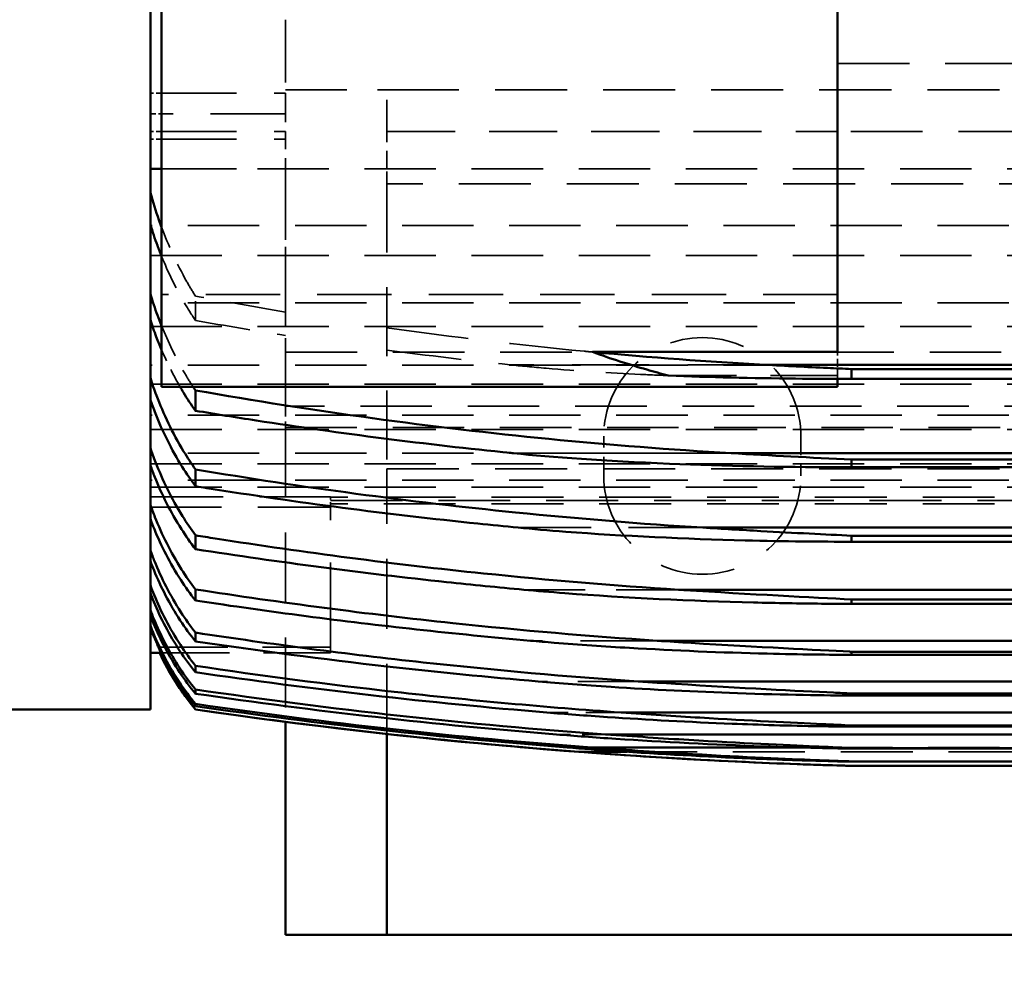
# Model space of a CAD drawing. Header units: millimetres. Extents: x -34725 to 178350, y -13707 to 126150.
# Tile 76 of 256: x -15941 to -15766, y 19135 to 19302. Entities that reach past the tile are written whole.
import ezdxf

# ---------------------------------------------------------------- set-up
doc = ezdxf.new("R2010")
doc.units = ezdxf.units.MM
doc.linetypes.add('DASHED', pattern=[0.75, 0.5, -0.25])
doc.layers.get('Defpoints').update_dxf_attribs({"linetype": 'CONTINUOUS'})
for name, color, linetype, lineweight in [('AM_0', 7, 'CONTINUOUS', 50), ('P-AM_5', 3, 'CONTINUOUS', 25), ('Sichtbar (ISO)', 7, 'CONTINUOUS', 50), ('Verdeckt (ISO)', 7, 'DASHED', 35)]:
    doc.layers.add(name, color=color, linetype=linetype, lineweight=lineweight)
doc.styles.get("Standard").update_dxf_attribs({"font": 'isocp.shx'})
doc.dimstyles.new('AM_ISO$0', dxfattribs={"dimtxt": 3.5, "dimasz": 2.5, "dimexe": 2, "dimexo": 1, "dimgap": 0.6, "dimtad": 1, "dimdsep": 46, "dimtxsty": 'Standard', "dimcen": 0, "dimclrd": 256, "dimclre": 256, "dimclrt": 2, "dimadec": 0, "dimazin": 2, "dimtp": 0.1, "dimtm": 0.1, "dimtfac": 0.71, "dimtmove": 0, "dimatfit": 3, "dimfxl": 1, "dimtfill": 1, "dimtfillclr": 256, "dimlwd": -1, "dimlwe": -1, "dimarcsym": 0})

# ---------------------------------------------------------------- blocks, each defined once
blk = doc.blocks.new('*D199')
at = {"layer": 'Defpoints', "color": 0, "transparency": 16777216}
for p in [(-16746.14, 19530), (-16525.27, 19530), (-15192.32, 17000)]:
    blk.add_point(p, dxfattribs=at)
at = {"layer": 'P-AM_5', "transparency": 16777216}
for p, q in [((-16550.27, 19530), (-16796.14, 19530)), ((-16746.14, 17062.5), (-16746.14, 19467.5)), ((-15217.32, 17000), (-16796.14, 17000))]:
    blk.add_line(p, q, dxfattribs=at)
for points in [[(-16756.55, 19467.5), (-16735.72, 19467.5), (-16746.14, 19530)], [(-16756.55, 17062.5), (-16735.72, 17062.5), (-16746.14, 17000)]]:
    blk.add_solid(points, dxfattribs=at)
at = {"layer": 'P-AM_5', "color": 2, "transparency": 16777216, "insert": (-16854.89, 18265), "char_height": 87.5, "attachment_point": 5, "rotation": 90, "bg_fill": 3, "box_fill_scale": 1.1, "bg_fill_color": 256, "bg_fill_true_color": 13158600, "bg_fill_transparency": 0}
blk.add_mtext('2530', dxfattribs=at)
blk = doc.blocks.new('A$C5cacc3fa')
at = {"layer": 'Sichtbar (ISO)'}
for p, q in [((-733.33, -1978.79), (-458.33, -1978.79)), ((-458.33, -1978.79), (-440.33, -1978.79)), ((-458.33, -1978.79), (-458.33, -2014.45)), ((-440.33, -2016.6), (-440.33, -1978.79)), ((-1315.83, -2008.79), (-540.83, -2008.79)), ((-1315.83, -2009.56), (-540.83, -2009.56)), ((-540.83, -2009.58), (-1315.83, -2009.58)), ((-540.83, -2009.56), (-540.83, -2009.58)), ((-1315.83, -2011.87), (-540.83, -2011.87)), ((-540.83, -2011.87), (-540.83, -2011.96)), ((-500.99, -2011.29), (-492.39, -2011.29)), ((-540.83, -2011.96), (-1315.83, -2011.96)), ((-531.21, -2012.06), (-494.66, -2012.06)), ((-1359.5, -2014.37), (-497.16, -2014.37)), ((-1315.83, -2015.76), (-540.83, -2015.76)), ((-540.83, -2015.95), (-1315.83, -2015.95)), ((-540.83, -2015.76), (-540.83, -2015.95)), ((-1356.75, -2018.26), (-499.91, -2018.26)), ((-424.33, -2018.79), (-424.33, -2018.8)), ((-416.33, -2718.79), (-416.33, -2018.79)), ((-416.33, -2018.79), (-56.33, -2018.79)), ((-424.33, -2019.4), (-424.33, -2019.78)), ((-1315.83, -2021.28), (-540.83, -2021.28)), ((-540.83, -2021.62), (-1315.83, -2021.62)), ((-540.83, -2021.28), (-540.83, -2021.62)), ((-424.33, -2021.6), (-424.33, -2022.35)), ((-1353.71, -2023.78), (-502.95, -2023.78)), ((-424.33, -2025.41), (-424.33, -2026.55)), ((-1315.83, -2028.5), (-540.83, -2028.5)), ((-540.83, -2029.04), (-1315.83, -2029.04)), ((-540.83, -2028.5), (-540.83, -2029.04)), ((-416.33, -2028.84), (-418.26, -2028.84)), ((-1348.01, -2031), (-506.32, -2031)), ((-424.33, -2030.89), (-424.33, -2032.44)), ((-1315.83, -2037.55), (-540.83, -2037.55)), ((-540.83, -2037.55), (-540.83, -2038.33)), ((-540.83, -2038.33), (-1315.83, -2038.33)), ((-424.33, -2038.13), (-424.33, -2040.12)), ((-1342.35, -2040.05), (-510.12, -2040.05)), ((-1315.83, -2048.57), (-540.83, -2048.57)), ((-540.83, -2048.57), (-540.83, -2049.63)), ((-424.33, -2047.25), (-424.33, -2049.71)), ((-540.83, -2049.63), (-1315.83, -2049.63)), ((-1342.23, -2051.07), (-514.43, -2051.07)), ((-424.33, -2058.4), (-424.33, -2061.4)), ((-1315.83, -2061.78), (-540.83, -2061.78)), ((-540.83, -2061.78), (-540.83, -2063.16)), ((-1337.23, -2064.28), (-519.43, -2064.28)), ((-540.83, -2063.16), (-1315.83, -2063.16)), ((-424.33, -2071.82), (-424.33, -2075.43)), ((-538.33, -2076.05), (-418.33, -2076.05)), ((-538.33, -2077.47), (-538.33, -2076.05)), ((-418.33, -2160.9), (-418.33, -2076.05)), ((-1315.83, -2077.47), (-540.83, -2077.47)), ((-540.83, -2077.47), (-540.83, -2079.21)), ((-1331.25, -2079.97), (-525.41, -2079.97)), ((-540.83, -2079.21), (-1315.83, -2079.21)), ((-538.33, -2154.71), (-538.33, -2082.24)), ((-538.33, -2082.24), (-494.82, -2082.24)), ((-416.33, -2114.73), (-418.33, -2114.73))]:
    blk.add_line(p, q, dxfattribs=at)
for centre, radius, start, end in [((-567.96, -3008.42), 1000, 81.74227, 88.4456), ((-463.09, -2050.38), 50, 25.5159, 39.1802)]:
    blk.add_arc(centre, radius, start, end, dxfattribs=at)
for centre, major_axis, ratio, start_param, end_param in [((-567.85, -2980.53), (982.95, -4.2), 0.98801, 1.428484, 1.50049), ((-567.95, -3008.13), (999.71, 0), 0.999383, 1.42663, 1.49306), ((-566.75, -2932.56), (952.45, -17.64), 0.966525, 1.438629, 1.51558), ((-567.72, -2989.47), (987.33, -12.82), 0.990744, 1.437926, 1.503281), ((-565.09, -2934.59), (952.53, -39.52), 0.964607, 1.462593, 1.528506)]:
    blk.add_ellipse(centre, major_axis=major_axis, ratio=ratio, start_param=start_param, end_param=end_param, dxfattribs=at)
for points, knots in [([(-492.39, -2011.29), (-498.56, -2010.82), (-504.72, -2010.41), (-520.03, -2009.53), (-527.99, -2009.21), (-535.31, -2008.95), (-538.03, -2008.87), (-539.89, -2008.82), (-540.24, -2008.81), (-540.57, -2008.8), (-540.65, -2008.79), (-540.76, -2008.79), (-540.79, -2008.79), (-540.82, -2008.79), (-540.82, -2008.79), (-540.83, -2008.79), (-540.83, -2008.79), (-540.83, -2008.79)], [-0.8131856, -0.8131856, -0.8131856, -0.8131856, -0.585643, -0.585643, -0.2077845, -0.2077845, -0.0582473, -0.0582473, -0.0247831, -0.0247831, -0.01347, -0.01347, -0.0054986, -0.0054986, -0.0022065, -0.0022065, 0, 0, 0, 0]), ([(-540.83, -2009.56), (-540.81, -2009.56), (-540.8, -2009.56), (-540.52, -2009.56), (-540.05, -2009.56), (-538.51, -2009.59), (-537.46, -2009.62), (-533.02, -2009.73), (-527.99, -2009.89), (-515.01, -2010.44), (-506.7, -2010.9), (-495.98, -2011.63), (-493.04, -2011.84), (-490.32, -2012.06)], [-3.781794, -3.781794, -3.781794, -3.781794, -3.778231, -3.778231, -3.721451, -3.721451, -3.647566, -3.647566, -3.320888, -3.320888, -2.813591, -2.813591, -2.602755, -2.602755, -2.602755, -2.602755]), ([(-494.66, -2012.06), (-500.15, -2011.65), (-505.64, -2011.29), (-520.26, -2010.42), (-528.22, -2010.07), (-535.52, -2009.78), (-538.24, -2009.69), (-540.09, -2009.61), (-540.44, -2009.6), (-540.74, -2009.58), (-540.79, -2009.58), (-540.83, -2009.58)], [-0.8929389, -0.8929389, -0.8929389, -0.8929389, -0.6565785, -0.6565785, -0.2280702, -0.2280702, -0.0622992, -0.0622992, -0.0259458, -0.0259458, -0.0188229, -0.0188229, -0.0188229, -0.0188229]), ([(-540.83, -2011.87), (-540.83, -2011.87), (-540.82, -2011.87), (-538.54, -2011.87), (-531.85, -2012.01), (-516.51, -2012.56), (-507.24, -2013.04), (-495.14, -2013.85), (-491.63, -2014.11), (-488.44, -2014.37)], [-3.31597, -3.31597, -3.31597, -3.31597, -3.31558, -3.31558, -2.95644, -2.95644, -2.49906, -2.49906, -2.286109, -2.286109, -2.286109, -2.286109]), ([(-424.33, -2018.8), (-431.1, -2017.82), (-437.87, -2016.91), (-460.64, -2014.08), (-476.58, -2012.49), (-492.39, -2011.29)], [68.147789, 68.147789, 68.147789, 68.147789, 70.066255, 70.066255, 74.617194, 74.617194, 74.617194, 74.617194]), ([(-497.16, -2014.37), (-502.2, -2014.01), (-507.2, -2013.68), (-521.3, -2012.83), (-529.12, -2012.47), (-536.25, -2012.16), (-538.91, -2012.05), (-540.54, -2011.97), (-540.69, -2011.96), (-540.83, -2011.96)], [-0.807639, -0.807639, -0.807639, -0.807639, -0.6071291, -0.6071291, -0.2118324, -0.2118324, -0.0586045, -0.0586045, -0.0434831, -0.0434831, -0.0434831, -0.0434831]), ([(-540.83, -2015.76), (-538.05, -2015.76), (-532.55, -2015.85), (-524.52, -2016.09), (-522.02, -2016.18), (-512.11, -2016.57), (-504.53, -2016.98), (-493.55, -2017.72), (-489.96, -2017.99), (-486.74, -2018.26)], [-3.556237, -3.556237, -3.556237, -3.556237, -3.260222, -3.260222, -3.122069, -3.122069, -2.689072, -2.689072, -2.444863, -2.444863, -2.444863, -2.444863]), ([(-499.91, -2018.26), (-504.68, -2017.93), (-509.4, -2017.62), (-522.67, -2016.82), (-530.34, -2016.45), (-537.24, -2016.13), (-539.36, -2016.03), (-540.83, -2015.95)], [-0.8202257, -0.8202257, -0.8202257, -0.8202257, -0.611369, -0.611369, -0.2037868, -0.2037868, -0.0771429, -0.0771429, -0.0771429, -0.0771429]), ([(-424.33, -2026.55), (-436.13, -2024.79), (-447.91, -2023.25), (-473.15, -2020.42), (-486.59, -2019.2), (-499.91, -2018.26)], [63.228009, 63.228009, 63.228009, 63.228009, 66.550244, 66.550244, 70.375687, 70.375687, 70.375687, 70.375687]), ([(-417.97, -2028.84), (-418.98, -2026.74), (-420.17, -2024.62), (-422.4, -2021.29), (-423.35, -2020.01), (-424.33, -2018.8)], [24.339681, 24.339681, 24.339681, 24.339681, 25.007759, 25.007759, 25.44448, 25.44448, 25.44448, 25.44448]), ([(-424.33, -2019.4), (-423.35, -2020.62), (-422.4, -2021.89), (-420.07, -2025.37), (-418.81, -2027.64), (-417.76, -2029.88)], [-25.433476, -25.433476, -25.433476, -25.433476, -24.996442, -24.996442, -24.282173, -24.282173, -24.282173, -24.282173]), ([(-416.33, -2033.73), (-416.52, -2033.23), (-416.71, -2032.74), (-418.1, -2029.39), (-419.67, -2026.38), (-422.42, -2022.25), (-423.36, -2020.98), (-424.33, -2019.78)], [24.01349, 24.01349, 24.01349, 24.01349, 24.17036, 24.17036, 25.100459, 25.100459, 25.534628, 25.534628, 25.534628, 25.534628]), ([(-540.83, -2021.28), (-536.62, -2021.28), (-528.91, -2021.4), (-513.13, -2021.95), (-505.43, -2022.33), (-493.31, -2023.12), (-489, -2023.45), (-485.21, -2023.78)], [-2.4903827, -2.4903827, -2.4903827, -2.4903827, -2.2845317, -2.2845317, -2.1006378, -2.1006378, -1.9796294, -1.9796294, -1.9796294, -1.9796294]), ([(-502.95, -2023.78), (-505.18, -2023.63), (-507.4, -2023.48), (-521.2, -2022.6), (-531.47, -2022.09), (-538.57, -2021.74), (-539.74, -2021.68), (-540.83, -2021.62)], [-1.0166927, -1.0166927, -1.0166927, -1.0166927, -0.8948457, -0.8948457, -0.2460601, -0.2460601, -0.1451075, -0.1451075, -0.1451075, -0.1451075]), ([(-424.33, -2021.6), (-423.35, -2022.81), (-422.41, -2024.08), (-419.66, -2028.2), (-418.09, -2031.21), (-416.71, -2034.54), (-416.52, -2035.03), (-416.33, -2035.53)], [4.19468, 4.19468, 4.19468, 4.19468, 4.629785, 4.629785, 5.558487, 5.558487, 5.713517, 5.713517, 5.713517, 5.713517]), ([(-416.33, -2036.45), (-416.53, -2035.91), (-416.73, -2035.39), (-418.13, -2031.99), (-419.71, -2028.95), (-422.45, -2024.8), (-423.37, -2023.55), (-424.33, -2022.35)], [24.175425, 24.175425, 24.175425, 24.175425, 24.341959, 24.341959, 25.27934, 25.27934, 25.7086, 25.7086, 25.7086, 25.7086]), ([(-424.33, -2032.44), (-437.85, -2030.38), (-451.35, -2028.62), (-477.58, -2025.76), (-490.32, -2024.64), (-502.95, -2023.78)], [61.077662, 61.077662, 61.077662, 61.077662, 64.878046, 64.878046, 68.501278, 68.501278, 68.501278, 68.501278]), ([(-485.21, -2023.78), (-476.29, -2024.54), (-467.33, -2025.42), (-447.04, -2027.72), (-435.69, -2029.2), (-424.33, -2030.89)], [240.661234, 240.661234, 240.661234, 240.661234, 243.207295, 243.207295, 246.408875, 246.408875, 246.408875, 246.408875]), ([(-424.33, -2025.41), (-423.37, -2026.61), (-422.44, -2027.87), (-419.7, -2032.01), (-418.12, -2035.04), (-416.73, -2038.42), (-416.53, -2038.94), (-416.33, -2039.46)], [4.202621, 4.202621, 4.202621, 4.202621, 4.633443, 4.633443, 5.568515, 5.568515, 5.731973, 5.731973, 5.731973, 5.731973]), ([(-416.33, -2040.87), (-416.54, -2040.28), (-416.77, -2039.71), (-418.18, -2036.22), (-419.77, -2033.14), (-422.5, -2028.98), (-423.4, -2027.73), (-424.33, -2026.55)], [24.424899, 24.424899, 24.424899, 24.424899, 24.606284, 24.606284, 25.554669, 25.554669, 25.976418, 25.976418, 25.976418, 25.976418]), ([(-540.83, -2028.5), (-537.09, -2028.51), (-531.75, -2028.56), (-517.8, -2028.91), (-509.38, -2029.26), (-496.95, -2029.98), (-492.4, -2030.3), (-486.55, -2030.77), (-485.16, -2030.89), (-483.84, -2031)], [-2.448625, -2.448625, -2.448625, -2.448625, -2.2477175, -2.2477175, -1.9755447, -1.9755447, -1.822507, -1.822507, -1.7714612, -1.7714612, -1.7714612, -1.7714612]), ([(-506.32, -2031), (-508.35, -2030.87), (-510.36, -2030.74), (-524.24, -2029.87), (-534.74, -2029.36), (-540.59, -2029.06), (-540.71, -2029.05), (-540.83, -2029.04)], [-0.7771946, -0.7771946, -0.7771946, -0.7771946, -0.6967153, -0.6967153, -0.2151664, -0.2151664, -0.2049856, -0.2049856, -0.2049856, -0.2049856]), ([(-424.33, -2040.12), (-439.61, -2037.73), (-454.88, -2035.73), (-482.22, -2032.84), (-494.33, -2031.8), (-506.32, -2031)], [58.598682, 58.598682, 58.598682, 58.598682, 62.888272, 62.888272, 66.330033, 66.330033, 66.330033, 66.330033]), ([(-483.84, -2031), (-477.1, -2031.6), (-470.34, -2032.27), (-450.53, -2034.44), (-437.44, -2036.15), (-424.33, -2038.13)], [234.349877, 234.349877, 234.349877, 234.349877, 236.269992, 236.269992, 239.956343, 239.956343, 239.956343, 239.956343]), ([(-424.33, -2030.89), (-423.39, -2032.08), (-422.48, -2033.33), (-419.75, -2037.49), (-418.17, -2040.56), (-416.76, -2044.02), (-416.54, -2044.58), (-416.33, -2045.15)], [4.215343, 4.215343, 4.215343, 4.215343, 4.639276, 4.639276, 5.584479, 5.584479, 5.76154, 5.76154, 5.76154, 5.76154]), ([(-417.25, -2031.06), (-417.37, -2030.77), (-417.49, -2030.5), (-417.66, -2030.11), (-417.71, -2029.99), (-417.76, -2029.88)], [-1.3736159, -1.3736159, -1.3736159, -1.3736159, -1.2765584, -1.2765584, -1.2291091, -1.2291091, -1.2291091, -1.2291091]), ([(-416.33, -2033.36), (-416.53, -2032.82), (-416.74, -2032.28), (-417.05, -2031.52), (-417.15, -2031.29), (-417.25, -2031.06)], [24.8010136, 24.8010136, 24.8010136, 24.8010136, 24.9770296, 24.9770296, 25.0534009, 25.0534009, 25.0534009, 25.0534009]), ([(-416.33, -2047.06), (-416.57, -2046.41), (-416.81, -2045.77), (-418.26, -2042.16), (-419.85, -2039.02), (-422.56, -2034.83), (-423.43, -2033.61), (-424.33, -2032.44)], [24.778135, 24.778135, 24.778135, 24.778135, 24.980455, 24.980455, 25.943984, 25.943984, 26.355207, 26.355207, 26.355207, 26.355207]), ([(-540.83, -2037.55), (-539.18, -2037.55), (-537.38, -2037.56), (-531.58, -2037.61), (-527.49, -2037.68), (-512.49, -2038.06), (-500.75, -2038.61), (-487.29, -2039.64), (-484.86, -2039.85), (-482.65, -2040.05)], [-2.6298866, -2.6298866, -2.6298866, -2.6298866, -2.5574527, -2.5574527, -2.4053726, -2.4053726, -1.9959169, -1.9959169, -1.8966677, -1.8966677, -1.8966677, -1.8966677]), ([(-510.12, -2040.05), (-510.45, -2040.03), (-510.78, -2040.01), (-522.89, -2039.25), (-533.91, -2038.68), (-540.83, -2038.33)], [-0.8804271, -0.8804271, -0.8804271, -0.8804271, -0.8653265, -0.8653265, -0.3285633, -0.3285633, -0.3285633, -0.3285633]), ([(-424.33, -2038.13), (-423.42, -2039.31), (-422.54, -2040.53), (-419.83, -2044.72), (-418.24, -2047.84), (-416.8, -2051.41), (-416.56, -2052.04), (-416.33, -2052.68)], [4.233547, 4.233547, 4.233547, 4.233547, 4.647563, 4.647563, 5.607105, 5.607105, 5.803856, 5.803856, 5.803856, 5.803856]), ([(-424.33, -2049.71), (-425.51, -2049.52), (-426.68, -2049.33), (-443.78, -2046.64), (-459.69, -2044.57), (-487.11, -2041.75), (-498.67, -2040.79), (-510.12, -2040.05)], [55.80813, 55.80813, 55.80813, 55.80813, 56.138216, 56.138216, 60.601809, 60.601809, 63.885878, 63.885878, 63.885878, 63.885878]), ([(-482.65, -2040.05), (-478.08, -2040.47), (-473.5, -2040.92), (-454.12, -2042.99), (-439.23, -2044.93), (-424.33, -2047.25)], [226.971388, 226.971388, 226.971388, 226.971388, 228.269202, 228.269202, 232.453557, 232.453557, 232.453557, 232.453557]), ([(-416.33, -2055.14), (-416.59, -2054.39), (-416.87, -2053.66), (-418.36, -2049.89), (-419.96, -2046.68), (-422.65, -2042.44), (-423.47, -2041.26), (-424.33, -2040.12)], [25.261427, 25.261427, 25.261427, 25.261427, 25.492176, 25.492176, 26.475618, 26.475618, 26.872651, 26.872651, 26.872651, 26.872651]), ([(-540.83, -2048.57), (-535.53, -2048.57), (-528.98, -2048.63), (-511.35, -2049.07), (-500.31, -2049.57), (-486.95, -2050.58), (-484.14, -2050.83), (-481.64, -2051.07)], [-2.2547192, -2.2547192, -2.2547192, -2.2547192, -2.0500334, -2.0500334, -1.7423226, -1.7423226, -1.6481892, -1.6481892, -1.6481892, -1.6481892]), ([(-424.33, -2047.25), (-423.46, -2048.39), (-422.63, -2049.59), (-419.93, -2053.81), (-418.33, -2057.01), (-416.85, -2060.73), (-416.59, -2061.45), (-416.33, -2062.18)], [4.258321, 4.258321, 4.258321, 4.258321, 4.658724, 4.658724, 5.637488, 5.637488, 5.861464, 5.861464, 5.861464, 5.861464]), ([(-514.43, -2051.07), (-517.86, -2050.86), (-521.3, -2050.66), (-530.68, -2050.13), (-536.23, -2049.86), (-540.83, -2049.63)], [-0.7326563, -0.7326563, -0.7326563, -0.7326563, -0.5990465, -0.5990465, -0.3632956, -0.3632956, -0.3632956, -0.3632956]), ([(-416.33, -2065.26), (-416.63, -2064.38), (-416.94, -2063.51), (-418.48, -2059.55), (-420.09, -2056.23), (-422.76, -2051.95), (-423.53, -2050.81), (-424.33, -2049.71)], [25.917688, 25.917688, 25.917688, 25.917688, 26.186544, 26.186544, 27.195582, 27.195582, 27.57376, 27.57376, 27.57376, 27.57376]), ([(-424.33, -2061.4), (-443.31, -2058.21), (-462.32, -2055.66), (-492.32, -2052.65), (-503.43, -2051.75), (-514.43, -2051.07)], [52.675653, 52.675653, 52.675653, 52.675653, 57.992803, 57.992803, 61.148744, 61.148744, 61.148744, 61.148744]), ([(-481.64, -2051.07), (-479.25, -2051.3), (-476.87, -2051.54), (-458.51, -2053.44), (-442.43, -2055.53), (-425.67, -2058.19), (-425, -2058.3), (-424.33, -2058.4)], [218.557739, 218.557739, 218.557739, 218.557739, 219.232957, 219.232957, 223.745598, 223.745598, 223.932979, 223.932979, 223.932979, 223.932979]), ([(-424.33, -2058.4), (-423.52, -2059.51), (-422.74, -2060.66), (-420.07, -2064.93), (-418.45, -2068.23), (-416.92, -2072.15), (-416.62, -2072.99), (-416.33, -2073.84)], [4.291323, 4.291323, 4.291323, 4.291323, 4.673366, 4.673366, 5.677236, 5.677236, 5.938249, 5.938249, 5.938249, 5.938249]), ([(-540.83, -2061.78), (-539.96, -2061.78), (-539.08, -2061.78), (-528.39, -2061.81), (-518.41, -2062), (-496.93, -2062.89), (-487.63, -2063.58), (-480.81, -2064.28)], [-25.07122, -25.07122, -25.07122, -25.07122, -24.828867, -24.828867, -22.120789, -22.120789, -18.977319, -18.977319, -18.977319, -18.977319]), ([(-416.33, -2077.63), (-416.67, -2076.57), (-417.03, -2075.53), (-418.64, -2071.29), (-420.27, -2067.85), (-422.9, -2063.51), (-423.6, -2062.44), (-424.33, -2061.4)], [26.820111, 26.820111, 26.820111, 26.820111, 27.140254, 27.140254, 28.181897, 28.181897, 28.534964, 28.534964, 28.534964, 28.534964]), ([(-424.33, -2075.43), (-445.27, -2071.72), (-466.29, -2068.85), (-497.94, -2065.75), (-508.74, -2064.91), (-519.43, -2064.28)], [49.158577, 49.158577, 49.158577, 49.158577, 55.024283, 55.024283, 58.092321, 58.092321, 58.092321, 58.092321]), ([(-480.81, -2064.28), (-480.64, -2064.3), (-480.47, -2064.31), (-465.32, -2065.84), (-450.23, -2067.76), (-431.53, -2070.64), (-427.93, -2071.22), (-424.33, -2071.82)], [208.990988, 208.990988, 208.990988, 208.990988, 209.039117, 209.039117, 213.269669, 213.269669, 214.277824, 214.277824, 214.277824, 214.277824]), ([(-424.33, -2071.82), (-423.59, -2072.87), (-422.87, -2073.96), (-422, -2075.39), (-421.81, -2075.72), (-421.62, -2076.05)], [4.335126, 4.335126, 4.335126, 4.335126, 4.692364, 4.692364, 4.7967431, 4.7967431, 4.7967431, 4.7967431]), ([(-540.83, -2077.47), (-537.54, -2077.47), (-534.22, -2077.48), (-523.21, -2077.59), (-515.64, -2077.76), (-508.28, -2078.05)], [-34.311467, -34.311467, -34.311467, -34.311467, -33.233283, -33.233283, -30.775398, -30.775398, -30.775398, -30.775398]), ([(-494.82, -2082.24), (-498.07, -2081.06), (-501.34, -2080.01), (-505.71, -2078.75), (-506.98, -2078.4), (-508.28, -2078.05)], [6.396836, 6.396836, 6.396836, 6.396836, 7.405792, 7.405792, 7.812199, 7.812199, 7.812199, 7.812199]), ([(-525.41, -2079.97), (-529.13, -2079.77), (-532.84, -2079.58), (-537.94, -2079.34), (-539.37, -2079.28), (-540.83, -2079.21)], [-20.6194008, -20.6194008, -20.6194008, -20.6194008, -19.9866993, -19.9866993, -19.7511264, -19.7511264, -19.7511264, -19.7511264]), ([(-418.33, -2082.6), (-417.99, -2083.39), (-417.68, -2084.17), (-417.02, -2085.91), (-416.66, -2086.91), (-416.33, -2087.94)], [5.4817279, 5.4817279, 5.4817279, 5.4817279, 5.7287025, 5.7287025, 6.040284, 6.040284, 6.040284, 6.040284]), ([(-416.33, -2092.55), (-416.73, -2091.25), (-417.15, -2089.98), (-417.83, -2088.13), (-418.07, -2087.5), (-418.33, -2086.86)], [28.1045806, 28.1045806, 28.1045806, 28.1045806, 28.4949361, 28.4949361, 28.6946159, 28.6946159, 28.6946159, 28.6946159]), ([(-418.33, -2099.2), (-418.07, -2099.86), (-417.82, -2100.5), (-417.14, -2102.34), (-416.72, -2103.58), (-416.33, -2104.85)], [5.5905551, 5.5905551, 5.5905551, 5.5905551, 5.7953777, 5.7953777, 6.1773169, 6.1773169, 6.1773169, 6.1773169]), ([(-416.33, -2110.48), (-416.8, -2108.83), (-417.31, -2107.23), (-418.01, -2105.26), (-418.17, -2104.82), (-418.33, -2104.38)], [30.0381764, 30.0381764, 30.0381764, 30.0381764, 30.5278127, 30.5278127, 30.6653479, 30.6653479, 30.6653479, 30.6653479])]:
    blk.add_open_spline(points, degree=3, knots=knots, dxfattribs=at)
for points in [[(-519.43, -2064.28), (-526.46, -2063.88), (-533.61, -2063.49), (-540.83, -2063.16)], [(-423.92, -2076.05), (-424.06, -2075.84), (-424.19, -2075.63), (-424.33, -2075.43)], [(-494.82, -2082.24), (-505.1, -2081.27), (-515.31, -2080.52), (-525.41, -2079.97)]]:
    blk.add_open_spline(points, degree=3, dxfattribs=at)
at = {"layer": 'Verdeckt (ISO)', "ltscale": 25.523846}
blk.add_line((-1355.67, -2011.29), (-500.99, -2011.29), dxfattribs=at)
at = {"layer": 'Verdeckt (ISO)', "ltscale": 25.279751}
blk.add_line((-1325.45, -2012.06), (-531.21, -2012.06), dxfattribs=at)
at = {"layer": 'Verdeckt (ISO)', "ltscale": 4.135658}
blk.add_line((-494.66, -2012.06), (-490.32, -2012.06), dxfattribs=at)
at = {"layer": 'Verdeckt (ISO)', "ltscale": 8.305091}
blk.add_line((-497.16, -2014.37), (-488.44, -2014.37), dxfattribs=at)
at = {"layer": 'Verdeckt (ISO)', "ltscale": 24.867226}
blk.add_line((-458.33, -2014.45), (-458.33, -2061.52), dxfattribs=at)
at = {"layer": 'Verdeckt (ISO)', "ltscale": 24.83502}
blk.add_line((-440.33, -2068.83), (-440.33, -2016.6), dxfattribs=at)
at = {"layer": 'Verdeckt (ISO)', "ltscale": 12.544397}
blk.add_line((-499.91, -2018.26), (-486.74, -2018.26), dxfattribs=at)
at = {"layer": 'Verdeckt (ISO)', "ltscale": 21.457211}
blk.add_line((-502.95, -2023.78), (-485.21, -2023.78), dxfattribs=at)
at = {"layer": 'Verdeckt (ISO)', "ltscale": 2.453624}
blk.add_line((-448.33, -2029.88), (-448.33, -2028.84), dxfattribs=at)
at = {"layer": 'Verdeckt (ISO)', "ltscale": 24.244341}
blk.add_line((-418.26, -2028.84), (-448.33, -2028.84), dxfattribs=at)
at = {"layer": 'Verdeckt (ISO)', "ltscale": 27.190226}
blk.add_line((-506.32, -2031), (-483.84, -2031), dxfattribs=at)
at = {"layer": 'Verdeckt (ISO)', "ltscale": 30.0268}
blk.add_line((-448.33, -2029.88), (-448.33, -2054.69), dxfattribs=at)
at = {"layer": 'Verdeckt (ISO)', "ltscale": 24.646877}
blk.add_line((-417.76, -2029.88), (-448.33, -2029.88), dxfattribs=at)
at = {"layer": 'Verdeckt (ISO)', "ltscale": 22.144855}
blk.add_line((-510.12, -2040.05), (-482.65, -2040.05), dxfattribs=at)
at = {"layer": 'Verdeckt (ISO)', "ltscale": 26.441158}
blk.add_line((-514.43, -2051.07), (-481.64, -2051.07), dxfattribs=at)
at = {"layer": 'Verdeckt (ISO)', "ltscale": 25.518749}
for p, q in [((-1408.33, -2055.32), (-448.33, -2055.32)), ((-448.33, -2055.89), (-1408.33, -2055.89)), ((-1408.33, -2056.5), (-448.33, -2056.5))]:
    blk.add_line(p, q, dxfattribs=at)
at = {"layer": 'Verdeckt (ISO)', "ltscale": 25.80229}
for p, q in [((-448.33, -2054.69), (-416.33, -2054.69)), ((-416.33, -2056.54), (-448.33, -2056.54))]:
    blk.add_line(p, q, dxfattribs=at)
at = {"layer": 'Verdeckt (ISO)', "ltscale": 1.829926}
blk.add_line((-448.33, -2054.69), (-448.33, -2056.54), dxfattribs=at)
at = {"layer": 'Verdeckt (ISO)', "ltscale": 25.349762}
for p, q in [((-416.33, -2058.25), (-1443.33, -2058.25)), ((-1443.33, -2059.48), (-416.33, -2059.48)), ((-416.33, -2062.41), (-1443.33, -2062.41)), ((-1443.33, -2064.3), (-416.33, -2064.3)), ((-416.33, -2068.46), (-1443.33, -2068.46)), ((-1443.33, -2071.05), (-416.33, -2071.05)), ((-416.33, -2076.52), (-1443.33, -2076.52)), ((-1443.33, -2079.88), (-416.33, -2079.88)), ((-416.33, -2086.74), (-1443.33, -2086.74)), ((-1443.33, -2090.99), (-416.33, -2090.99)), ((-416.33, -2099.37), (-1443.33, -2099.37)), ((-1443.33, -2104.67), (-416.33, -2104.67)), ((-416.33, -2114.77), (-1443.33, -2114.77))]:
    blk.add_line(p, q, dxfattribs=at)
at = {"layer": 'Verdeckt (ISO)', "ltscale": 6.666338}
for p, q in [((-531.83, -2067.29), (-531.83, -2060.29)), ((-496.83, -2060.29), (-496.83, -2067.29))]:
    blk.add_line(p, q, dxfattribs=at)
at = {"layer": 'Verdeckt (ISO)', "ltscale": 25.585203}
for p, q in [((-458.33, -2061.52), (-733.33, -2061.52)), ((-733.33, -2112.11), (-458.33, -2112.11)), ((-458.33, -2128.79), (-733.33, -2128.79))]:
    blk.add_line(p, q, dxfattribs=at)
at = {"layer": 'Verdeckt (ISO)', "ltscale": 24.47864}
blk.add_line((-458.33, -2112.11), (-458.33, -2061.52), dxfattribs=at)
at = {"layer": 'Verdeckt (ISO)', "ltscale": 23.357166}
blk.add_line((-519.43, -2064.28), (-480.81, -2064.28), dxfattribs=at)
at = {"layer": 'Verdeckt (ISO)', "ltscale": 25.3717}
blk.add_line((-440.33, -2068.83), (-1436.75, -2068.83), dxfattribs=at)
at = {"layer": 'Verdeckt (ISO)', "ltscale": 3.593787}
blk.add_line((-440.33, -2072.6), (-440.33, -2068.83), dxfattribs=at)
at = {"layer": 'Verdeckt (ISO)', "ltscale": 25.411861}
for p, q in [((-1438.33, -2072.6), (-440.33, -2072.6)), ((-440.33, -2082.21), (-1438.33, -2082.21))]:
    blk.add_line(p, q, dxfattribs=at)
at = {"layer": 'Verdeckt (ISO)', "ltscale": 22.842428}
blk.add_line((-440.33, -2082.21), (-440.33, -2072.6), dxfattribs=at)
at = {"layer": 'Verdeckt (ISO)', "ltscale": 0.782255}
blk.add_line((-538.33, -2078.05), (-538.33, -2077.47), dxfattribs=at)
at = {"layer": 'Verdeckt (ISO)', "ltscale": 2.079467}
blk.add_line((-538.33, -2078.05), (-538.33, -2079.97), dxfattribs=at)
at = {"layer": 'Verdeckt (ISO)', "ltscale": 24.229931}
blk.add_line((-508.28, -2078.05), (-538.33, -2078.05), dxfattribs=at)
at = {"layer": 'Verdeckt (ISO)', "ltscale": 2.162113}
blk.add_line((-538.33, -2079.97), (-538.33, -2082.24), dxfattribs=at)
at = {"layer": 'Verdeckt (ISO)', "ltscale": 27.351952}
blk.add_line((-525.41, -2079.97), (-480.18, -2079.97), dxfattribs=at)
at = {"layer": 'Verdeckt (ISO)', "ltscale": 8.367988}
blk.add_line((-440.33, -2090.99), (-440.33, -2082.21), dxfattribs=at)
at = {"layer": 'Verdeckt (ISO)', "ltscale": 6.82249}
blk.add_line((-424.33, -2087.84), (-424.33, -2092.17), dxfattribs=at)
at = {"layer": 'Verdeckt (ISO)', "ltscale": 20.794222}
blk.add_line((-440.33, -2099.37), (-440.33, -2090.99), dxfattribs=at)
at = {"layer": 'Verdeckt (ISO)', "ltscale": 26.388706}
blk.add_line((-538.33, -2092.45), (-418.33, -2092.45), dxfattribs=at)
at = {"layer": 'Verdeckt (ISO)', "ltscale": 5.047602}
blk.add_line((-440.33, -2104.67), (-440.33, -2099.37), dxfattribs=at)
at = {"layer": 'Verdeckt (ISO)', "ltscale": 21.709454}
blk.add_line((-440.33, -2114.77), (-440.33, -2104.67), dxfattribs=at)
at = {"layer": 'Verdeckt (ISO)', "ltscale": 4.352851}
blk.add_line((-458.33, -2112.11), (-458.33, -2114.77), dxfattribs=at)
at = {"layer": 'Verdeckt (ISO)', "ltscale": 6.281634}
for p, q in [((-458.33, -2114.77), (-458.33, -2121.36)), ((-440.33, -2121.36), (-440.33, -2114.77))]:
    blk.add_line(p, q, dxfattribs=at)
at = {"layer": 'Verdeckt (ISO)', "ltscale": 26.608612}
for p, q in [((-418.33, -2114.73), (-440.33, -2114.73)), ((-418.33, -2119.99), (-440.33, -2119.99)), ((-418.33, -2121.36), (-440.33, -2121.36)), ((-440.33, -2124.53), (-418.33, -2124.53)), ((-418.33, -2128.19), (-440.33, -2128.19))]:
    blk.add_line(p, q, dxfattribs=at)
at = {"layer": 'Verdeckt (ISO)', "ltscale": 1.904597}
for p, q in [((-418.33, -2119.99), (-416.33, -2119.99)), ((-418.33, -2121.36), (-416.33, -2121.36)), ((-416.33, -2124.53), (-418.33, -2124.53)), ((-418.33, -2128.19), (-416.33, -2128.19))]:
    blk.add_line(p, q, dxfattribs=at)
at = {"layer": 'Verdeckt (ISO)', "ltscale": 25.497196}
for p, q in [((-1318.33, -2121.36), (-538.33, -2121.36)), ((-538.33, -2133.45), (-1318.33, -2133.45))]:
    blk.add_line(p, q, dxfattribs=at)
at = {"layer": 'Verdeckt (ISO)', "ltscale": 24.189648}
blk.add_line((-458.33, -2121.36), (-538.33, -2121.36), dxfattribs=at)
at = {"layer": 'Verdeckt (ISO)', "ltscale": 11.255928}
blk.add_line((-458.33, -2121.36), (-458.33, -2128.79), dxfattribs=at)
at = {"layer": 'Verdeckt (ISO)', "ltscale": 10.371531}
blk.add_line((-440.33, -2128.19), (-440.33, -2121.36), dxfattribs=at)
at = {"layer": 'Verdeckt (ISO)', "ltscale": 21.770681}
blk.add_line((-440.33, -2128.79), (-458.33, -2128.79), dxfattribs=at)
at = {"layer": 'Verdeckt (ISO)', "ltscale": 22.262867}
blk.add_line((-440.33, -2141.21), (-440.33, -2128.19), dxfattribs=at)
at = {"layer": 'Verdeckt (ISO)', "ltscale": 26.597906}
for centre, start, end in [((-514.33, -2060.29), 0, 180), ((-514.33, -2067.29), 180, 0)]:
    blk.add_arc(centre, 17.5, start, end, dxfattribs=at)
at = {"layer": 'Verdeckt (ISO)', "ltscale": 26.622131}
blk.add_ellipse((-564.58, -2585.31), major_axis=(652.21, -6.76), ratio=0.781853, start_param=1.415268, end_param=1.449141, dxfattribs=at)
at = {"layer": 'Verdeckt (ISO)', "ltscale": 11.620402}
blk.add_open_spline([(-418.33, -2086.86), (-419.47, -2084.05), (-420.86, -2081.14), (-422.95, -2077.58), (-423.43, -2076.81), (-423.92, -2076.05)], degree=3, knots=[28.694616, 28.694616, 28.694616, 28.694616, 29.578151, 29.578151, 29.829042, 29.829042, 29.829042, 29.829042], dxfattribs=at)
at = {"layer": 'Verdeckt (ISO)', "ltscale": 6.989736}
blk.add_open_spline([(-421.62, -2076.05), (-420.37, -2078.2), (-419.27, -2080.42), (-418.33, -2082.6)], degree=3, dxfattribs=at)
at = {"layer": 'Verdeckt (ISO)', "ltscale": 22.724005}
blk.add_open_spline([(-480.18, -2079.97), (-482.08, -2079.76), (-484.23, -2079.55), (-492.12, -2078.88), (-497.9, -2078.53), (-504.99, -2078.19), (-506.63, -2078.12), (-508.28, -2078.05)], degree=3, knots=[-23.203567, -23.203567, -23.203567, -23.203567, -22.799705, -22.799705, -21.867561, -21.867561, -21.586555, -21.586555, -21.586555, -21.586555], dxfattribs=at)
at = {"layer": 'Verdeckt (ISO)', "ltscale": 29.629637}
blk.add_open_spline([(-494.82, -2082.24), (-494.33, -2082.28), (-493.84, -2082.33), (-481.74, -2083.49), (-470.04, -2084.88), (-458.33, -2086.54)], degree=3, knots=[-51.781774, -51.781774, -51.781774, -51.781774, -51.643474, -51.643474, -48.367168, -48.367168, -48.367168, -48.367168], dxfattribs=at)
at = {"layer": 'Verdeckt (ISO)', "ltscale": 19.616997}
blk.add_open_spline([(-424.33, -2087.84), (-429.66, -2086.9), (-435, -2086.01), (-440.33, -2085.18)], degree=3, dxfattribs=at)
at = {"layer": 'Verdeckt (ISO)', "ltscale": 12.267213}
blk.add_open_spline([(-418.33, -2099.2), (-419.46, -2096.42), (-420.85, -2093.55), (-423.05, -2089.8), (-423.68, -2088.8), (-424.33, -2087.84)], degree=3, knots=[28.533758, 28.533758, 28.533758, 28.533758, 29.407341, 29.407341, 29.730508, 29.730508, 29.730508, 29.730508], dxfattribs=at)
at = {"layer": 'Verdeckt (ISO)', "ltscale": 19.655571}
blk.add_open_spline([(-440.33, -2089.32), (-434.99, -2090.22), (-429.66, -2091.16), (-424.33, -2092.17)], degree=3, dxfattribs=at)
at = {"layer": 'Verdeckt (ISO)', "ltscale": 12.988751}
blk.add_open_spline([(-424.33, -2092.17), (-423.81, -2093), (-423.3, -2093.85), (-421.03, -2097.88), (-419.53, -2101.2), (-418.33, -2104.38)], degree=3, knots=[4.478957, 4.478957, 4.478957, 4.478957, 4.750756, 4.750756, 5.749916, 5.749916, 5.749916, 5.749916], dxfattribs=at)

msp = doc.modelspace()

# ---------------------------------------------------------------- dimensions: what is measured, and where the dimension line sits
at = {"layer": 'P-AM_5'}
dim = msp.add_linear_dim(base=(-16746.136, 19530), p1=(-15192.319, 17000), p2=(-16525.272, 19530), angle=90, dimstyle='AM_ISO$0', override={"dimscale": 25, "dimgap": 2.6}, dxfattribs=at)
dim.commit()
dim.dimension.update_dxf_attribs({"geometry": '*D199', "text_midpoint": (-16854.895, 18265)})

# ---------------------------------------------------------------- next in the draw order: block references
at = {"layer": 'AM_0', "rotation": 179.9999999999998}
msp.add_blockref('A$C5cacc3fa', (-16333.649, 17161.21), dxfattribs=at)

doc.saveas('drawing.dxf')
